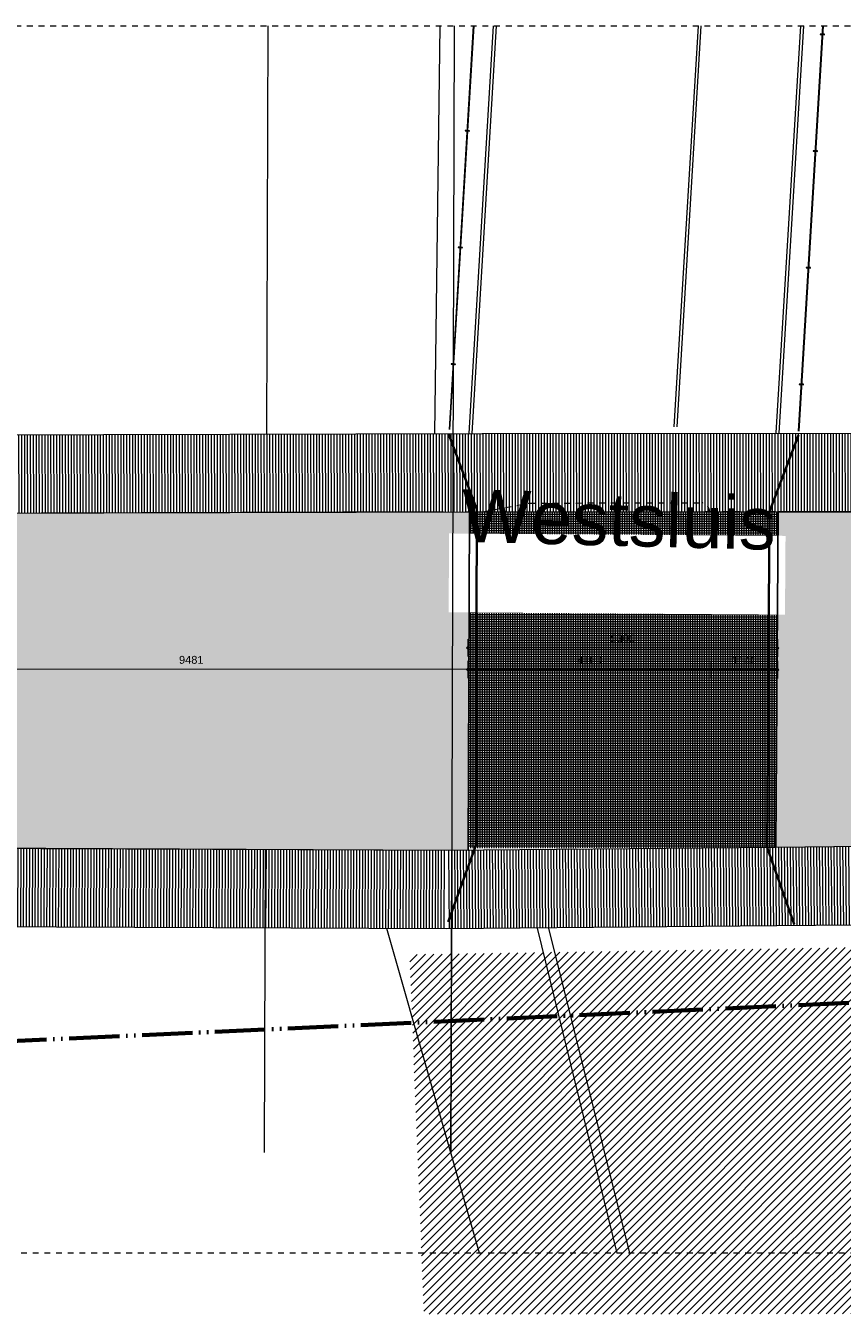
# Model space of a CAD drawing. Extents: x -294884 to 286267, y 0 to 1429765.
# Tile 173 of 178: x -11220 to 2760, y 1346828 to 1368875. Entities that reach past the tile are written whole.
import ezdxf

# ---------------------------------------------------------------- set-up
doc = ezdxf.new("R2010")
doc.units = 0
doc.header["$MEASUREMENT"] = 0
doc.linetypes.add('DASHED', pattern=[200, 100, -100])
doc.linetypes.add('DIVIDE', pattern=[1250, 862.5, -112.5, 25, -112.5, 25, -112.5])
for name, color, linetype in [('A-0019-AFDEKVLAK', 1, 'Continuous'), ('A-0030-STRAMIEN', 1, 'Continuous'), ('A-0038-STR-MAATLIJN', 1, 'Continuous'), ('A-0210-WAND-BU', 8, 'Continuous'), ('A-1130-TXT+MT-BE', 1, 'Continuous')]:
    doc.layers.add(name, color=color, linetype=linetype)
doc.dimstyles.new('@D00GM', dxfattribs={"dimtxt": 135, "dimasz": 1, "dimexe": 0.18, "dimexo": 0.0625, "dimgap": 13.5, "dimtad": 1, "dimdec": 0, "dimzin": 0, "dimdsep": 46, "dimtxsty": 'Standard', "dimblk": '^SD00____100_10', "dimcen": 0.09, "dimse1": 1, "dimse2": 1, "dimclrd": 1, "dimadec": 0, "dimazin": 0, "dimtfac": 1, "dimtdec": 4, "dimtmove": 0, "dimatfit": 3, "dimfxl": 0, "dimtolj": 1, "dimtzin": 0, "dimlwd": 13, "dimarcsym": 0})

# ---------------------------------------------------------------- blocks, each defined once
blk = doc.blocks.new('*D')
at = {"color": 1, "linetype": 'Continuous', "lineweight": 13}
for points in [[(62927, 114665), (63143, 119960)], [(63293, 119954), (62993, 119966)], [(79682, 118845), (79383, 118875)], [(79499, 118522), (79533, 118860)], [(78427, 113303), (78957, 118577)], [(79106, 118562), (78808, 118592)], [(79148, 115040), (79499, 118522)], [(79648, 118507), (79349, 118537)], [(79648, 118507), (79349, 118537)], [(78968, 113249), (79148, 115040)], [(79298, 115025), (78999, 115055)], [(79298, 115025), (78999, 115055)], [(63077, 114659), (62777, 114671)], [(78576, 113288), (78278, 113318)], [(79118, 113234), (78819, 113264)], [(79118, 113234), (78819, 113264)], [(78934, 112910), (78968, 113249)], [(79084, 112895), (78785, 112925)], [(-122398, 58428), (-122398, 58128)], [(-117098, 58275), (-122398, 58278)], [(-117098, 58425), (-117098, 58125)], [(26619, -2220), (26619, -1920)], [(26619, -2220), (26619, -1920)], [(31919, -2220), (31919, -1920)], [(31919, -2220), (31919, -1920)], [(26619, -2070), (31919, -2070)], [(26619, -2070), (31919, -2070)], [(117098, -58425), (117098, -58125)], [(122398, -58428), (122398, -58128)], [(117098, -58275), (122398, -58278)]]:
    blk.add_lwpolyline(points, dxfattribs=at)
at = {"color": 7, "linetype": 'Continuous', "lineweight": 18}
for points in [[(63166, 119959), (63144, 119983), (63120, 119961), (63142, 119937)], [(79555, 118858), (79535, 118883), (79510, 118863), (79530, 118838)], [(78980, 118574), (78960, 118599), (78934, 118579), (78955, 118554)], [(79521, 118520), (79501, 118545), (79476, 118524), (79496, 118499)], [(79521, 118520), (79501, 118545), (79476, 118524), (79496, 118499)], [(79171, 115037), (79151, 115063), (79126, 115042), (79146, 115017)], [(79171, 115037), (79151, 115063), (79126, 115042), (79146, 115017)], [(62950, 114664), (62928, 114688), (62904, 114666), (62926, 114642)], [(78450, 113301), (78429, 113326), (78404, 113305), (78425, 113280)], [(78991, 113246), (78971, 113272), (78945, 113251), (78966, 113226)], [(78991, 113246), (78971, 113272), (78945, 113251), (78966, 113226)], [(78957, 112908), (78937, 112933), (78911, 112913), (78932, 112888)], [(-122398, 58301), (-122421, 58278), (-122398, 58255), (-122375, 58278)], [(-117098, 58298), (-117121, 58275), (-117098, 58252), (-117075, 58275)], [(26619, -2093), (26642, -2070), (26619, -2047), (26596, -2070)], [(26619, -2093), (26642, -2070), (26619, -2047), (26596, -2070)], [(31919, -2093), (31942, -2070), (31919, -2047), (31896, -2070)], [(31919, -2093), (31942, -2070), (31919, -2047), (31896, -2070)], [(117098, -58298), (117121, -58275), (117098, -58252), (117075, -58275)], [(122398, -58301), (122421, -58278), (122398, -58255), (122375, -58278)]]:
    blk.add_lwpolyline(points, close=True, dxfattribs=at)
at = {"layer": 'A-0030-STRAMIEN', "color": 1, "linetype": 'Continuous', "lineweight": 13}
for points in [[(139855, 104285), (140818, 109496)], [(140965, 109469), (140670, 109524)], [(140003, 104257), (139708, 104312)], [(150193, -2166), (150193, -1866)], [(155493, -2166), (155493, -1866)], [(150193, -2016), (155493, -2016)], [(162027, -30782), (162027, -31082)], [(167327, -30782), (167327, -31082)], [(167327, -30932), (162027, -30932)]]:
    blk.add_lwpolyline(points, dxfattribs=at)
at = {"layer": 'A-0030-STRAMIEN', "color": 7, "linetype": 'Continuous', "lineweight": 18}
for points in [[(140840, 109492), (140822, 109519), (140795, 109501), (140814, 109474)], [(139878, 104280), (139859, 104307), (139833, 104289), (139851, 104262)], [(150193, -2039), (150216, -2016), (150193, -1993), (150170, -2016)], [(155493, -2039), (155516, -2016), (155493, -1993), (155470, -2016)], [(162027, -30909), (162004, -30932), (162027, -30955), (162050, -30932)], [(167327, -30909), (167304, -30932), (167327, -30955), (167350, -30932)]]:
    blk.add_lwpolyline(points, close=True, dxfattribs=at)
at = {"layer": 'A-0038-STR-MAATLIJN', "color": 1, "linetype": 'Continuous', "lineweight": 13}
for points in [[(54211, 116191), (54774, 129790)], [(54924, 129784), (54624, 129797)], [(93531, 103792), (95230, 122696)], [(95379, 122683), (95080, 122709)], [(54361, 116185), (54061, 116197)], [(132939, 106441), (134733, 116156)], [(134881, 116129), (134586, 116184)], [(140523, 109551), (141512, 114908)], [(141660, 114881), (141365, 114935)], [(140670, 109524), (140375, 109578)], [(140670, 109524), (140375, 109578)], [(139716, 105182), (140523, 109551)], [(133086, 106414), (132791, 106468)], [(139560, 104339), (139716, 105182)], [(139863, 105155), (139568, 105209)], [(139863, 105155), (139568, 105209)], [(139708, 104312), (139413, 104366)], [(93680, 103778), (93382, 103805)], [(58982, 102621), (58994, 102921)], [(58988, 102771), (64711, 102534)], [(64705, 102384), (64717, 102684)], [(136364, 96015), (136419, 96310)], [(136392, 96163), (141960, 95134)], [(141932, 94987), (141987, 95282)], [(98404, 84548), (98430, 84847)], [(98417, 84697), (105364, 84073)], [(105351, 83924), (105378, 84222)], [(27759, -1151), (27759, -1451)], [(41370, -1298), (27759, -1301)], [(41370, -1148), (41370, -1448)], [(80074, -1152), (80074, -1452)], [(99055, -1298), (80074, -1302)], [(99055, -1148), (99055, -1448)], [(151050, -1420), (151050, -1120)], [(151050, -1270), (160941, -1270)], [(160941, -1420), (160941, -1120)], [(150193, -1866), (150193, -1566)], [(150193, -1716), (151050, -1716)], [(151050, -1866), (151050, -1566)], [(151050, -1866), (151050, -1566)], [(151050, -1716), (155493, -1716)], [(155493, -1866), (155493, -1566)], [(155493, -1866), (155493, -1566)], [(155493, -1716), (160941, -1716)], [(160941, -1866), (160941, -1566)], [(163921, -1933), (163921, -1633)], [(167496, -1933), (167496, -1633)], [(85620, -2081), (85620, -1781)], [(85620, -2081), (85620, -1781)], [(163921, -1783), (167496, -1783)], [(87964, -2761), (87964, -2461)], [(87964, -2611), (89764, -2611)], [(89764, -2761), (89764, -2461)], [(89764, -2761), (89764, -2461)], [(89764, -2611), (93264, -2611)], [(93264, -2761), (93264, -2461)], [(16419, -29459), (16419, -29759)], [(30030, -29462), (30030, -29762)], [(85801, -29491), (85801, -29791)], [(104781, -29495), (104781, -29795)], [(16419, -29609), (30030, -29612)], [(85801, -29641), (104781, -29645)], [(156589, -30203), (156589, -29903)], [(166470, -30203), (166470, -29903)], [(166470, -30053), (156589, -30053)], [(91591, -30907), (91591, -30607)], [(95091, -30907), (95091, -30607)], [(95091, -30907), (95091, -30607)], [(96891, -30907), (96891, -30607)], [(95091, -30757), (91591, -30757)], [(96891, -30757), (95091, -30757)]]:
    blk.add_lwpolyline(points, dxfattribs=at)
at = {"layer": 'A-0038-STR-MAATLIJN', "color": 7, "linetype": 'Continuous', "lineweight": 18}
for points in [[(54797, 129790), (54775, 129813), (54751, 129791), (54773, 129768)], [(95253, 122694), (95232, 122719), (95207, 122698), (95228, 122673)], [(54234, 116190), (54212, 116214), (54188, 116192), (54210, 116168)], [(134756, 116152), (134737, 116179), (134711, 116161), (134729, 116134)], [(141535, 114904), (141516, 114930), (141490, 114912), (141508, 114885)], [(140545, 109547), (140527, 109574), (140500, 109555), (140519, 109528)], [(140545, 109547), (140527, 109574), (140500, 109555), (140519, 109528)], [(132961, 106437), (132943, 106463), (132916, 106445), (132934, 106418)], [(139738, 105178), (139720, 105205), (139693, 105186), (139712, 105159)], [(139738, 105178), (139720, 105205), (139693, 105186), (139712, 105159)], [(139583, 104335), (139564, 104362), (139538, 104343), (139556, 104317)], [(93554, 103790), (93533, 103815), (93508, 103794), (93529, 103769)], [(58987, 102748), (59011, 102770), (58989, 102794), (58965, 102772)], [(64710, 102511), (64734, 102533), (64712, 102557), (64688, 102535)], [(136387, 96140), (136414, 96158), (136396, 96185), (136369, 96167)], [(141956, 95112), (141982, 95130), (141964, 95157), (141937, 95138)], [(98415, 84674), (98440, 84695), (98419, 84720), (98394, 84699)], [(105362, 84050), (105387, 84071), (105366, 84096), (105342, 84075)], [(27759, -1278), (27736, -1301), (27759, -1324), (27782, -1301)], [(41370, -1275), (41347, -1298), (41370, -1321), (41393, -1298)], [(80074, -1279), (80051, -1302), (80074, -1325), (80097, -1302)], [(99055, -1275), (99032, -1298), (99055, -1321), (99078, -1298)], [(151050, -1293), (151073, -1270), (151050, -1247), (151027, -1270)], [(160941, -1293), (160964, -1270), (160941, -1247), (160918, -1270)], [(150193, -1739), (150216, -1716), (150193, -1693), (150170, -1716)], [(151050, -1739), (151073, -1716), (151050, -1693), (151027, -1716)], [(151050, -1739), (151073, -1716), (151050, -1693), (151027, -1716)], [(155493, -1739), (155516, -1716), (155493, -1693), (155470, -1716)], [(155493, -1739), (155516, -1716), (155493, -1693), (155470, -1716)], [(160941, -1739), (160964, -1716), (160941, -1693), (160918, -1716)], [(163921, -1806), (163944, -1783), (163921, -1760), (163898, -1783)], [(167496, -1806), (167519, -1783), (167496, -1760), (167473, -1783)], [(85620, -1954), (85643, -1931), (85620, -1908), (85597, -1931)], [(85620, -1954), (85643, -1931), (85620, -1908), (85597, -1931)], [(87964, -2634), (87987, -2611), (87964, -2588), (87941, -2611)], [(89764, -2634), (89787, -2611), (89764, -2588), (89741, -2611)], [(89764, -2634), (89787, -2611), (89764, -2588), (89741, -2611)], [(93264, -2634), (93287, -2611), (93264, -2588), (93241, -2611)], [(16419, -29586), (16442, -29609), (16419, -29632), (16396, -29609)], [(30030, -29589), (30053, -29612), (30030, -29635), (30007, -29612)], [(85801, -29618), (85824, -29641), (85801, -29664), (85778, -29641)], [(104781, -29622), (104804, -29645), (104781, -29668), (104758, -29645)], [(156589, -30076), (156566, -30053), (156589, -30030), (156612, -30053)], [(166470, -30076), (166447, -30053), (166470, -30030), (166492, -30053)], [(91591, -30780), (91568, -30757), (91591, -30734), (91614, -30757)], [(95091, -30780), (95068, -30757), (95091, -30734), (95114, -30757)], [(95091, -30780), (95068, -30757), (95091, -30734), (95114, -30757)], [(96891, -30780), (96868, -30757), (96891, -30734), (96914, -30757)]]:
    blk.add_lwpolyline(points, close=True, dxfattribs=at)
at = {"layer": 'A-0038-STR-MAATLIJN', "color": 1, "linetype": 'Continuous'}
blk.add_point((85620, -1931), dxfattribs=at)
at = {"layer": 'A-1130-TXT+MT-BE', "color": 1, "linetype": 'Continuous', "lineweight": 13}
for points in [[(62774, 119975), (63160, 129448)], [(63310, 129442), (63010, 129455)], [(62604, 115818), (62774, 119975)], [(62923, 119969), (62624, 119981)], [(62923, 119969), (62624, 119981)], [(62754, 115812), (62454, 115824)], [(62754, 115812), (62454, 115824)], [(62558, 114679), (62604, 115818)], [(62708, 114673), (62408, 114685)], [(-131879, 58064), (-131879, 57764)], [(-122398, 58058), (-122398, 57758)], [(-122398, 58058), (-122398, 57758)], [(-118237, 58056), (-118237, 57756)], [(-118237, 58056), (-118237, 57756)], [(-117097, 58055), (-117097, 57755)], [(-122398, 57908), (-131879, 57914)], [(-118237, 57906), (-122398, 57908)], [(-117097, 57905), (-118237, 57906)], [(26618, -1850), (26618, -1550)], [(26618, -1700), (27759, -1700)], [(27759, -1850), (27759, -1550)], [(27759, -1850), (27759, -1550)], [(27759, -1700), (31919, -1700)], [(31919, -1850), (31919, -1550)], [(31919, -1850), (31919, -1550)], [(31919, -1700), (41400, -1700)], [(41400, -1850), (41400, -1550)], [(25452, -30820), (25452, -30520)], [(30752, -30820), (30752, -30520)], [(25452, -30670), (30752, -30670)], [(71110, -33871), (70810, -33871)], [(70960, -34871), (70960, -33871)], [(115190, -33871), (114890, -33871)], [(115040, -34871), (115040, -33871)], [(71110, -34871), (70810, -34871)], [(115190, -34871), (114890, -34871)], [(117097, -58055), (117097, -57755)], [(118237, -58056), (118237, -57756)], [(118237, -58056), (118237, -57756)], [(122398, -58058), (122398, -57758)], [(122398, -58058), (122398, -57758)], [(131879, -58064), (131879, -57764)], [(117097, -57905), (118237, -57906)], [(118237, -57906), (122398, -57908)], [(122398, -57908), (131879, -57914)]]:
    blk.add_lwpolyline(points, dxfattribs=at)
at = {"layer": 'A-1130-TXT+MT-BE', "color": 7, "linetype": 'Continuous', "lineweight": 18}
for points in [[(63183, 129448), (63161, 129471), (63137, 129449), (63159, 129426)], [(62797, 119974), (62774, 119998), (62751, 119976), (62773, 119952)], [(62797, 119974), (62774, 119998), (62751, 119976), (62773, 119952)], [(62627, 115817), (62605, 115841), (62581, 115819), (62603, 115795)], [(62627, 115817), (62605, 115841), (62581, 115819), (62603, 115795)], [(62581, 114678), (62559, 114702), (62535, 114680), (62557, 114656)], [(-131879, 57937), (-131902, 57914), (-131879, 57891), (-131856, 57914)], [(-122398, 57931), (-122421, 57908), (-122398, 57885), (-122375, 57908)], [(-122398, 57931), (-122421, 57908), (-122398, 57885), (-122375, 57908)], [(-118237, 57929), (-118260, 57906), (-118237, 57883), (-118214, 57906)], [(-118237, 57929), (-118260, 57906), (-118237, 57883), (-118214, 57906)], [(-117097, 57928), (-117120, 57905), (-117097, 57882), (-117074, 57905)], [(26618, -1723), (26641, -1700), (26618, -1677), (26595, -1700)], [(27759, -1723), (27782, -1700), (27759, -1677), (27736, -1700)], [(27759, -1723), (27782, -1700), (27759, -1677), (27736, -1700)], [(31919, -1723), (31942, -1700), (31919, -1677), (31896, -1700)], [(31919, -1723), (31942, -1700), (31919, -1677), (31896, -1700)], [(41400, -1723), (41423, -1700), (41400, -1677), (41377, -1700)], [(25452, -30693), (25475, -30670), (25452, -30647), (25429, -30670)], [(30752, -30693), (30775, -30670), (30752, -30647), (30729, -30670)], [(70982, -33871), (70960, -33848), (70937, -33871), (70960, -33894)], [(115063, -33871), (115040, -33848), (115017, -33871), (115040, -33894)], [(70982, -34871), (70960, -34848), (70937, -34871), (70960, -34894)], [(115063, -34871), (115040, -34848), (115017, -34871), (115040, -34894)], [(117097, -57928), (117120, -57905), (117097, -57882), (117074, -57905)], [(118237, -57929), (118260, -57906), (118237, -57883), (118214, -57906)], [(118237, -57929), (118260, -57906), (118237, -57883), (118214, -57906)], [(122398, -57931), (122421, -57908), (122398, -57885), (122375, -57908)], [(122398, -57931), (122421, -57908), (122398, -57885), (122375, -57908)], [(131879, -57937), (131902, -57914), (131879, -57891), (131856, -57914)]]:
    blk.add_lwpolyline(points, close=True, dxfattribs=at)
at = {"color": 7, "linetype": 'Continuous', "char_height": 135, "attachment_point": 7, "line_spacing_factor": 0.933333}
for s, insert, rotation in [('{\\fArial|b0|i0|c12|p0;340}', (79443, 118543), 84.2582), ('{\\fArial|b0|i0|c12|p0;5300}', (62969, 117109), 87.6654), ('{\\fArial|b0|i0|c12|p0;3500}', (79246, 116581), 84.2577), ('{\\fArial|b0|i0|c12|p0;5300}', (78614, 115740), 84.2577), ('{\\fArial|b0|i0|c12|p0;1800}', (78980, 113945), 84.2577), ('{\\fArial|b0|i0|c12|p0;340}', (78879, 112931), 84.2582), ('{\\fArial|b0|i0|c12|p0;5300}', (-119954, 58369), 359.9654), ('{\\fArial|b0|i0|c12|p0;5300}', (119541, -58219), 359.9654)]:
    blk.add_mtext(s, dxfattribs=dict(at, insert=insert, rotation=rotation))
at = {"color": 7, "linetype": 'Continuous', "insert": (29063, -2013), "char_height": 135, "attachment_point": 7, "line_spacing_factor": 0.933333}
blk.add_mtext('{\\fArial|b0|i0|c12|p0;5300}', dxfattribs=at)
blk.add_mtext('{\\fArial|b0|i0|c12|p0;5300}', dxfattribs=at)
at = {"layer": 'A-0030-STRAMIEN', "color": 7, "linetype": 'Continuous', "insert": (140224, 106660), "char_height": 162, "attachment_point": 7, "rotation": 79.5354, "line_spacing_factor": 0.933333}
blk.add_mtext('{\\fArial|b0|i0|c12|p0;5300}', dxfattribs=at)
at = {"layer": 'A-0030-STRAMIEN', "color": 7, "linetype": 'Continuous', "char_height": 162, "attachment_point": 7, "line_spacing_factor": 0.933333}
for insert in [(152596, -1947), (164429, -30821)]:
    blk.add_mtext('{\\fArial|b0|i0|c12|p0;5300}', dxfattribs=dict(at, insert=insert))
at = {"layer": 'A-0038-STR-MAATLIJN', "color": 7, "linetype": 'Continuous', "char_height": 162, "attachment_point": 7, "line_spacing_factor": 0.933333}
for s, insert, rotation in [('{\\fArial|b0|i0|c12|p0;13611}', (54411, 122684), 87.6307), ('{\\fArial|b0|i0|c12|p0;18980}', (94284, 112942), 84.865), ('{\\fArial|b0|i0|c12|p0;5448}', (140905, 111999), 79.5354), ('{\\fArial|b0|i0|c12|p0;9880}', (133723, 111068), 79.535), ('{\\fArial|b0|i0|c12|p0;4443}', (140007, 107136), 79.5354), ('{\\fArial|b0|i0|c12|p0;857}', (139536, 104591), 79.5354), ('{\\fArial|b0|i0|c12|p0;5728}', (61605, 102732), 357.6307), ('{\\fArial|b0|i0|c12|p0;5662}', (138945, 95761), 349.535), ('{\\fArial|b0|i0|c12|p0;6975}', (101650, 84476), 354.865), ('{\\fArial|b0|i0|c12|p0;13611}', (34255, -1189), 0.011), ('{\\fArial|b0|i0|c12|p0;18980}', (89255, -1189), 0.011), ('{\\fArial|b0|i0|c12|p0;9890}', (155748, -1201), 0), ('{\\fArial|b0|i0|c12|p0;13611}', (22915, -29499), 359.989), ('{\\fArial|b0|i0|c12|p0;18980}', (94982, -29532), 359.989), ('{\\fArial|b0|i0|c12|p0;9880}', (161282, -29984), 360)]:
    blk.add_mtext(s, dxfattribs=dict(at, insert=insert, rotation=rotation))
for s, insert in [('{\\fArial|b0|i0|c12|p0;857}', (150436, -1647)), ('{\\fArial|b0|i0|c12|p0;4443}', (153024, -1647)), ('{\\fArial|b0|i0|c12|p0;5448}', (157970, -1647)), ('{\\fArial|b0|i0|c12|p0;3575}', (165461, -1714)), ('{\\fArial|b0|i0|c12|p0;1800}', (88617, -2542)), ('{\\fArial|b0|i0|c12|p0;3500}', (91267, -2542)), ('{\\fArial|b0|i0|c12|p0;3500}', (93094, -30688)), ('{\\fArial|b0|i0|c12|p0;1800}', (95744, -30688))]:
    blk.add_mtext(s, dxfattribs=dict(at, insert=insert))
at = {"layer": 'A-1130-TXT+MT-BE', "color": 7, "linetype": 'Continuous', "char_height": 135, "attachment_point": 7, "line_spacing_factor": 0.933333}
for s, insert, rotation in [('{\\fArial|b0|i0|c12|p0;9481}', (62901, 124508), 87.6653), ('{\\fArial|b0|i0|c12|p0;4160}', (62623, 117693), 87.6653), ('{\\fArial|b0|i0|c12|p0;1140}', (62515, 115045), 87.6653), ('{\\fArial|b0|i0|c12|p0;9481}', (-127344, 58004), 359.9653), ('{\\fArial|b0|i0|c12|p0;4160}', (-120524, 58000), 359.9653), ('{\\fArial|b0|i0|c12|p0;1140}', (-117873, 57998), 359.9653), ('{\\fArial|b0|i0|c12|p0;1140}', (26982, -1643), 360), ('{\\fArial|b0|i0|c12|p0;4160}', (29633, -1643), 360), ('{\\fArial|b0|i0|c12|p0;9481}', (36454, -1643), 360), ('{\\fArial|b0|i0|c12|p0;1000}', (70902, -34578), 90), ('{\\fArial|b0|i0|c12|p0;1000}', (114982, -34578), 90), ('{\\fArial|b0|i0|c12|p0;1140}', (117461, -57848), 359.9654), ('{\\fArial|b0|i0|c12|p0;4160}', (120111, -57849), 359.9654), ('{\\fArial|b0|i0|c12|p0;9481}', (126932, -57853), 359.9654)]:
    blk.add_mtext(s, dxfattribs=dict(at, insert=insert, rotation=rotation))
at = {"layer": 'A-1130-TXT+MT-BE', "color": 7, "linetype": 'Continuous', "insert": (27896, -30612), "char_height": 135, "attachment_point": 7, "line_spacing_factor": 0.933333}
blk.add_mtext('{\\fArial|b0|i0|c12|p0;5300}', dxfattribs=at)
blk = doc.blocks.new('^SD00____100_10')
at = {"layer": 'A-1130-TXT+MT-BE', "color": 7, "linetype": 'Continuous', "lineweight": 18}
blk.add_lwpolyline([(0, -23), (23, 0), (0, 23), (-23, 0)], close=True, dxfattribs=at)
at = {"layer": 'A-1130-TXT+MT-BE', "color": 1, "linetype": 'Continuous', "lineweight": 13}
blk.add_lwpolyline([(0, -150), (0, 150)], dxfattribs=at)
blk = doc.blocks.new('M-NIEUW_272')
at = {"linetype": 'Continuous', "lineweight": 5}
for points in [[(-104432.8, 47923), (-104874, 48330.2), (-105381.7, 48509.9), (-105951.3, 48987.5), (-107030.5, 49694.7), (-107812, 50464), (-108777.3, 50825.5), (-114253.3, 55024), (-114254.2, 55074.2), (-114800.4, 55067.7), (-115141.6, 55063.9), (-115139.9, 54882.7), (-117123.1, 54863.1), (-117082.4, 60610.3), (-115695, 60610.7), (-115244.2, 60608.5), (-115242, 60421.6), (-114354.6, 60431.9), (-114355.6, 60482.2), (-108820.9, 65148.7), (-105040.8, 68336), (-104352, 68923), (-93548, 68923), (-93548, 47923)], [(-131161.6, 54851), (-131108.2, 57298.1), (-131034.8, 60579), (-122368.9, 60597.2), (-122394.2, 54814.4)]]:
    blk.add_hatch(color=111, dxfattribs=at).paths.add_polyline_path(points, flags=0)
h = blk.add_hatch(dxfattribs=at)
h.set_pattern_fill('_rooster', color=9, style=0, pattern_type=0)
h.set_pattern_definition([(90, (0, 0), (-40, 2e-15), []), (0, (0, 0), (0, 40), [])])
h.paths.add_polyline_path([(-117123.1, 54863.1), (-122394.1, 54848.2), (-122368.9, 60591.5), (-117082.4, 60613.3)], flags=0)
at = {"linetype": 'Continuous', "lineweight": 13}
h = blk.add_hatch(dxfattribs=at)
h.set_pattern_fill('arcering', color=1, style=0, pattern_type=0)
h.set_pattern_definition([(45, (0, 0), (-70.71068, 70.71068), [])])
h.paths.add_polyline_path([(-123185.7, 47784.9), (-123396.4, 53030.6), (-115575, 53154.6), (-114633.7, 49402.1), (-113721.9, 46883.9), (-123149.1, 46875.6)], flags=0)
at = {"layer": 'A-0210-WAND-BU', "linetype": 'Continuous', "lineweight": 5}
h = blk.add_hatch(dxfattribs=at)
h.set_pattern_fill('_test', color=8, style=0, pattern_type=0)
h.set_pattern_definition([(90.169, (-128700.5, 60586.31), (-49.9998, -0.1475), [])])
h.paths.add_polyline_path([(-130800.5, 60580.1), (-130804.5, 61923.4), (-122151.2, 61948.9), (-122149, 60605.6)], flags=0)
h = blk.add_hatch(dxfattribs=at)
h.set_pattern_fill('_test', color=8, style=0, pattern_type=0)
h.set_pattern_definition([(90.0237, (-120048.99, 60606.504), (-50, -0.0207), [])])
h.paths.add_polyline_path([(-122149, 60605.6), (-122151.2, 61948.9), (-115244.7, 61951.8), (-115244.2, 60608.5)], flags=0)
h = blk.add_hatch(dxfattribs=at)
h.set_pattern_fill('_test', color=8, style=0, pattern_type=0)
h.set_pattern_definition([(269.7352, (-124859.46, 54823.16), (49.99947, -0.2311), [])])
h.paths.add_polyline_path([(-122759.5, 54813.5), (-122756.7, 53470.2), (-130781.5, 53507.2), (-130775.3, 54850.5)], flags=0)
h = blk.add_hatch(dxfattribs=at)
h.set_pattern_fill('_test', color=8, style=0, pattern_type=0)
h.set_pattern_definition([(270.505, (-119223.01, 54844.633), (49.99806, 0.44075), [])])
h.paths.add_polyline_path([(-117123.1, 54863.1), (-117110.5, 53519.9), (-122756.7, 53470.2), (-122759.5, 54813.5)], flags=0)
h = blk.add_hatch(dxfattribs=at)
h.set_pattern_fill('_test', color=8, style=0, pattern_type=0)
h.set_pattern_definition([(270.5661, (-117239.82, 54861.99), (49.9976, 0.494), [])])
h.paths.add_polyline_path([(-115139.9, 54882.7), (-115126.7, 53539.5), (-117110.5, 53519.9), (-117123.1, 54863.1)], flags=0)
at = {"color": 7, "linetype": 'DASHED', "lineweight": 0}
blk.add_lwpolyline([(-143948, 47923), (-143948, 68923), (-93548, 68923), (-93548, 47923)], close=True, dxfattribs=at)
at = {"color": 1, "linetype": 'DIVIDE', "lineweight": 70}
blk.add_lwpolyline([(-136281.4, 68923), (-134220, 51366), (-115209.6, 52233.2), (-109499.4, 47923)], dxfattribs=at)
at = {"color": 8, "linetype": 'Continuous', "lineweight": 5}
for points in [[(-125824.4, 68923), (-125844.3, 61938)], [(-122961, 61946.5), (-122872.5, 68923)], [(-121963.2, 68923), (-122382.8, 61948.2)], [(-121913.2, 68923), (-122332.9, 61945.2)], [(-118456.9, 68923), (-118869.7, 62061)], [(-118406.8, 68923), (-118819.8, 62058)], [(-116703.8, 68923), (-117122.9, 61955.9)], [(-116653.7, 68923), (-117073, 61952.9)], [(-125879.4, 49641.3), (-125864.6, 54827.3)], [(-122689.4, 49632.2), (-122674.6, 54815.6)], [(-119842.1, 47923), (-121204.5, 53479.5)]]:
    blk.add_lwpolyline(points, dxfattribs=at)
at = {"color": 1, "linetype": 'Continuous', "lineweight": 13}
for points in [[(-122306.1, 68923), (-122720.5, 62014.2)], [(-122296.1, 68923), (-122710.4, 62015.7)], [(-116325.4, 68923), (-116741.5, 61984.9)], [(-116315.4, 68923), (-116731.5, 61984.3)]]:
    blk.add_lwpolyline(points, dxfattribs=at)
at = {"color": 111, "linetype": 'Continuous', "lineweight": 13}
blk.add_lwpolyline([(-104432.8, 47923), (-104874, 48330.2), (-105381.7, 48509.9), (-105951.3, 48987.5), (-107030.5, 49694.7), (-107812, 50464), (-108777.3, 50825.5), (-114253.3, 55024), (-114254.2, 55074.2), (-114800.4, 55067.7), (-115141.6, 55063.9), (-115139.9, 54882.7), (-117123.1, 54863.1), (-117082.4, 60610.3), (-115695, 60610.7), (-115244.2, 60608.5), (-115242, 60421.6), (-114354.6, 60431.9), (-114355.6, 60482.2), (-108820.9, 65148.7), (-105040.8, 68336), (-104352, 68923)], dxfattribs=at)
at = {"color": 7, "linetype": 'Continuous', "lineweight": 18}
for points in [[(-116366.8, 68775.1), (-116291.9, 68770.6), (-116291.5, 68777.6), (-116324, 68779.5), (-116334, 68780.1), (-116366.4, 68782.1)], [(-122446.5, 67125.2), (-122371.6, 67120.7), (-122371.2, 67127.7), (-122403.7, 67129.6), (-122413.6, 67130.2), (-122446.1, 67132.2)], [(-116486.5, 66778.7), (-116411.7, 66774.2), (-116411.3, 66781.2), (-116443.7, 66783.1), (-116453.7, 66783.7), (-116486.1, 66785.7)], [(-122566.2, 65128.8), (-122491.4, 65124.3), (-122491, 65131.2), (-122523.4, 65133.2), (-122533.4, 65133.8), (-122565.8, 65135.7)], [(-116606.3, 64782.3), (-116531.4, 64777.8), (-116531, 64784.8), (-116563.4, 64786.7), (-116573.4, 64787.3), (-116605.9, 64789.2)], [(-122686, 63132.3), (-122611.1, 63127.8), (-122610.7, 63134.8), (-122643.1, 63136.8), (-122653.1, 63137.4), (-122685.5, 63139.3)], [(-116726, 62785.8), (-116651.2, 62781.3), (-116650.7, 62788.3), (-116683.2, 62790.3), (-116693.2, 62790.9), (-116725.6, 62792.8)]]:
    blk.add_lwpolyline(points, close=True, dxfattribs=at)
at = {"color": 1, "linetype": 'DASHED', "lineweight": 13}
blk.add_lwpolyline([(-122445.1, 60605.4), (-122149, 60605.6), (-121347.4, 60756.2), (-118382.4, 60758.6, -0.3582948), (-118259.8, 60608.7), (-118236.7, 60608.7), (-114407.6, 60608.4)], format="xyb", dxfattribs=at)
at = {"color": 7, "linetype": 'Continuous', "lineweight": 18}
for points in [[(-122819.8, 60607.7), (-131431.3, 60577.6)], [(-122759.5, 54813.5), (-131509.8, 54852.5)]]:
    blk.add_lwpolyline(points, dxfattribs=at)
at = {"color": 111, "linetype": 'Continuous', "lineweight": 13}
blk.add_lwpolyline([(-122394.2, 54814.4), (-122368.9, 60597.2), (-131034.8, 60579), (-131108.2, 57298.1), (-131161.6, 54851)], close=True, dxfattribs=at)
at = {"color": 8, "linetype": 'DASHED', "lineweight": 5}
blk.add_lwpolyline([(-122149, 60605.6), (-118259.8, 60608.7)], dxfattribs=at)
at = {"color": 11, "linetype": 'Continuous', "lineweight": 9}
for points in [[(-122201, 47923), (-123788.1, 53477.2)], [(-119625.3, 47923), (-121010.4, 53481.4)]]:
    blk.add_lwpolyline(points, dxfattribs=at)
at = {"layer": 'A-0210-WAND-BU', "color": 7, "linetype": 'Continuous', "lineweight": 18}
for points in [[(-130804.5, 61923.4), (-122151.2, 61948.9)], [(-122151.2, 61948.9), (-115244.7, 61951.8)], [(-130800.5, 60580.1), (-122149, 60605.6)], [(-122149, 60605.6), (-115244.2, 60608.5)], [(-122759.5, 54813.5), (-130775.3, 54850.5)], [(-117123.1, 54863.1), (-122759.5, 54813.5)], [(-115139.9, 54882.7), (-117123.1, 54863.1)], [(-122756.7, 53470.2), (-130781.5, 53507.2)], [(-117110.5, 53519.9), (-122756.7, 53470.2)], [(-115126.7, 53539.5), (-117110.5, 53519.9)]]:
    blk.add_lwpolyline(points, dxfattribs=at)
at = {"linetype": 'Continuous'}
blk.add_wipeout([(-122728.1, 58886.5), (-122718.5, 60235.4), (-116958.8, 60194.7), (-116968.4, 58845.8)], dxfattribs=at).dxf.layer = 'A-0019-AFDEKVLAK'
at = {"color": 8, "linetype": 'Continuous', "lineweight": 5}
blk.add_lwpolyline([(-122634.3, 68923), (-122689.4, 49632.2)], dxfattribs=at)
at = {"color": 4, "linetype": 'Continuous', "lineweight": 35}
for points in [[(-122735.6, 53587.9), (-122260.1, 54897.3), (-122246.9, 60644.5), (-122721.2, 61929.6)], [(-116809.7, 53550.5), (-117272.9, 54864.2), (-117232.3, 60611.3), (-116735.9, 61918.8)]]:
    blk.add_lwpolyline(points, dxfattribs=at)
at = {"color": 5, "linetype": 'Continuous', "lineweight": 25}
for points in [[(-122394.2, 54814.4), (-122368.8, 60608.7)], [(-117123.1, 54863.1), (-117122.8, 54896.9), (-117082.4, 60610.3)]]:
    blk.add_lwpolyline(points, dxfattribs=at)
at = {"color": 7, "linetype": 'Continuous', "insert": (-122513.8, 60081.2), "char_height": 900, "attachment_point": 7, "rotation": 358.51691, "line_spacing_factor": 0.933333}
blk.add_mtext('{\\fArial|b0|i0|c12|p0;Westsluis}', dxfattribs=at)
at = {"color": 7, "linetype": 'Continuous'}
dim = blk.add_linear_dim(base=(-122397.7, 58278.2), p1=(-117097.7, 58275), p2=(-122397.7, 58278.2), angle=56.55508, dimstyle='@D00GM', override={"dimpost": '{\\fArial|b0|i0|c12|p0;<>}'}, dxfattribs=at)
dim.commit()
dim.dimension.update_dxf_attribs({"geometry": '*D', "text_midpoint": (-119747.7, 58276.6)})
at = {"layer": 'A-1130-TXT+MT-BE', "color": 7, "linetype": 'Continuous'}
for base, p1, p2, middle in [((-118237.3, 57905.7), (-117096, 59398.9), (-118237.3, 57905.7), (-117667.1, 57905.3)), ((-122397.6, 57908.2), (-118237.3, 57905.7), (-122396.9, 59149.1), (-120317.5, 57906.9)), ((-131878.9, 57913.9), (-122396.9, 59149.1), (-131878.9, 57913.9), (-127138.3, 57911.1))]:
    dim = blk.add_linear_dim(base=base, p1=p1, p2=p2, angle=56.55506, dimstyle='@D00GM', override={"dimpost": '{\\fArial|b0|i0|c12|p0;<>}'}, dxfattribs=at)
    dim.commit()
    dim.dimension.update_dxf_attribs({"geometry": '*D', "text_midpoint": middle})

msp = doc.modelspace()

# ---------------------------------------------------------------- block references
msp.add_blockref('M-NIEUW_272', (118748, 1299952))

doc.saveas('drawing.dxf')
